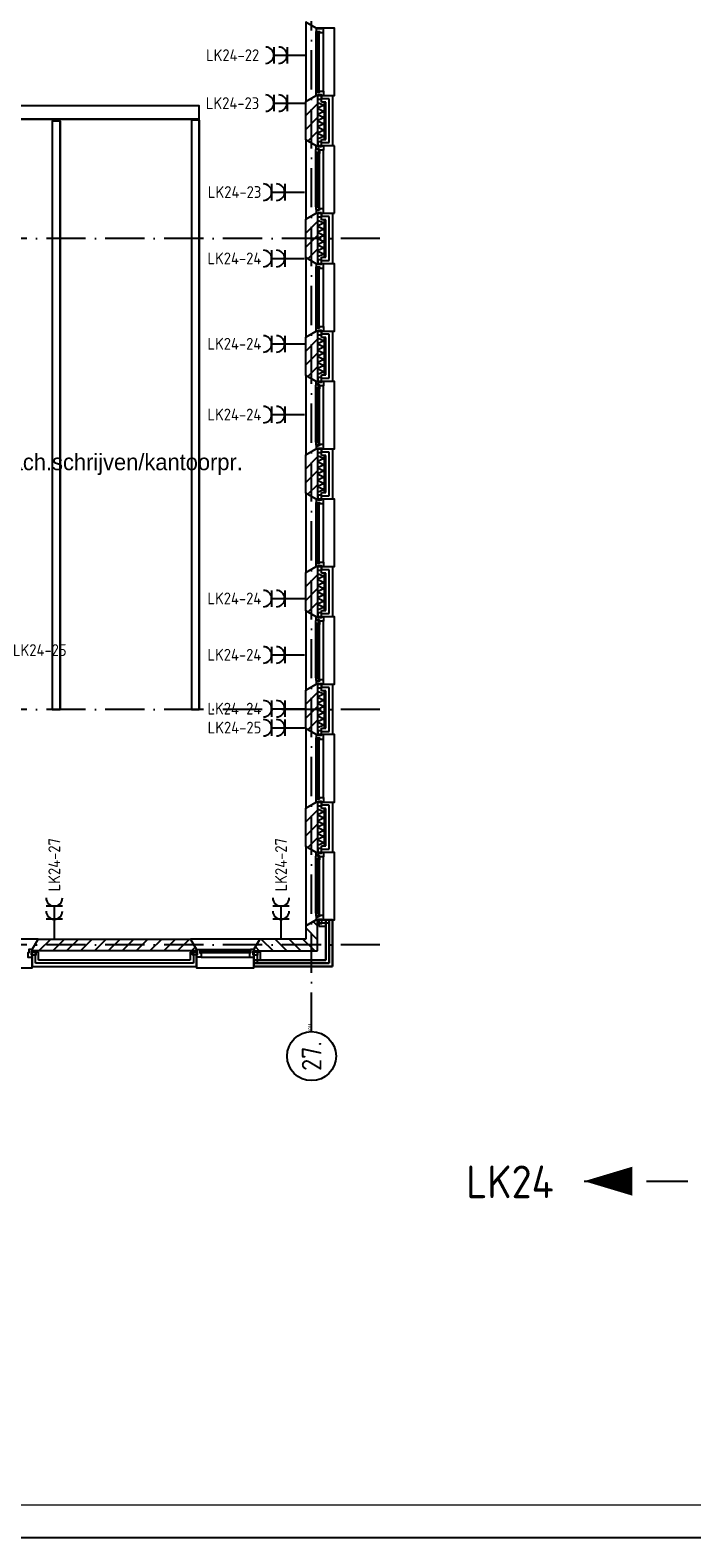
# Model space of a CAD drawing. Header units: millimetres. Extents: x -6587 to 112885, y 244 to 84344.
# Tile 5 of 57: x 29496 to 39612, y 244 to 23292. Entities that reach past the tile are written whole.
import ezdxf
from ezdxf.enums import TextEntityAlignment as Align

# ---------------------------------------------------------------- set-up
doc = ezdxf.new("R2010")
doc.units = ezdxf.units.MM
doc.header["$LTSCALE"] = 100
doc.linetypes.add('DASHDOT', pattern=[9, 6, -1.5, 0, -1.5])
doc.linetypes.add('HIDDEN', pattern=[9.525, 6.35, -3.175])
doc.layers.get('0').update_dxf_attribs({"color": 9, "linetype": 'CONTINUOUS'})
for name, color, linetype in [('AL$7----_STRAMIEN', 1, 'DASHDOT'), ('AL21----_BUITENWAND', 4, 'CONTINUOUS'), ('AL21K---_ISOLATIE', 1, 'CONTINUOUS'), ('AL28----_KONSTRUKTIE', 3, 'CONTINUOUS'), ('AL31----_BUITENKOZ', 7, 'CONTINUOUS'), ('ALL-----_REFLIJNEN', 8, 'CONTINUOUS'), ('ALN-----_BLOCKNAAM', 2, 'CONTINUOUS'), ('ALXA3---_VOLZWART', 14, 'CONTINUOUS'), ('ALXAB---_PREFABBETON', 1, 'CONTINUOUS'), ('BOUW', 8, 'CONTINUOUS'), ('EB62203-_ATTRIB', 2, 'CONTINUOUS'), ('EL62203-_KRACHT-WCD230', 3, 'CONTINUOUS'), ('KABELGOOT1', 8, 'CONTINUOUS'), ('LIJN025', 10, 'CONTINUOUS'), ('LIJN050', 90, 'CONTINUOUS'), ('LIJN070', 130, 'CONTINUOUS'), ('TEKST25', 10, 'CONTINUOUS'), ('TEKST35', 50, 'CONTINUOUS'), ('TEKST50', 90, 'CONTINUOUS')]:
    doc.layers.add(name, color=color, linetype=linetype)
doc.styles.add('1_8', font='iso', dxfattribs={"width": 0.7, "height": 1.8})
doc.styles.add('2_0', font='iso', dxfattribs={"height": 200})
doc.styles.add('BURO-025', font='BUROFONT.shx', dxfattribs={"height": 250})
doc.styles.add('ISO', font='ISO.SHX')
doc.styles.add('MAATVOERING', font='iso.shx')
doc.styles.add('NORATT', font='isocp.shx')
doc.styles.add('ROMAND', font='romand')
doc.styles.get("Standard").update_dxf_attribs({"font": 'iso.shx'})

# ---------------------------------------------------------------- blocks, each defined once
blk = doc.blocks.new('A0-G')
at = {"layer": 'LIJN025'}
blk.add_lwpolyline([(1189, 841), (1189, 0), (0, 0), (0, 841)], close=True, dxfattribs=at)
at = {"layer": 'LIJN050', "const_width": 0.2}
blk.add_lwpolyline([(1184, 836), (25, 836), (25, 5), (1184, 5)], close=True, dxfattribs=at)
at = {"layer": 'TEKST25', "style": 'ROMAND', "width": 2.899115}
blk.add_attdef('STATUS', text='', height=2.5, dxfattribs=at).set_placement((1143, 71.5), (1182, 71.5), align=Align.FIT)
at = {"layer": 'TEKST25', "style": 'ISO'}
for tag, p in [('E', (1144.25, 66)), ('NAAM-E', (1155.75, 66)), ('DATUM-E', (1174, 66)), ('D', (1144.25, 61)), ('NAAM-D', (1155.75, 61)), ('DATUM-D', (1174, 61)), ('C', (1144.25, 56)), ('NAAM-C', (1155.75, 56)), ('DATUM-C', (1174, 56)), ('B', (1144.25, 51)), ('NAAM-B', (1155.75, 51)), ('DATUM-B', (1174, 51)), ('A', (1144.25, 46)), ('NAAM-A', (1155.75, 46)), ('DATUM-A', (1174, 46))]:
    blk.add_attdef(tag, text='', height=2.5, dxfattribs=at).set_placement(p, align=Align.CENTER)
for tag, p in [('DATUM', (1021.75, 36.25)), ('SCHAAL', (1057, 36.25)), ('GETEKEND', (1087.25, 36.25)), ('GECONTOL.', (1122, 36.25)), ('FORMAAT', (1152.25, 28.25))]:
    blk.add_attdef(tag, p, '', height=2.5, dxfattribs=at)
at = {"layer": 'TEKST35', "style": 'ISO'}
for tag, p in [('PROJECT', (1023.5, 72.5)), ('PLAATS', (1023.5, 63.5)), ('INSTALLATIE-REGEL1', (1023.5, 52.5)), ('INSTALLATIE-REGEL2', (1023.5, 43.5))]:
    blk.add_attdef(tag, p, '', height=4, dxfattribs=at)
blk.add_attdef('PROJ.NR.', text='', height=4, dxfattribs=at).set_placement((1170, 23), align=Align.CENTER)
at = {"layer": 'TEKST50', "style": 'ISO'}
blk.add_attdef('FILE-NAAM', text='', height=5, dxfattribs=at).set_placement((1162.5, 7.5), align=Align.CENTER)
blk = doc.blocks.new('ES3W2A')
for p, q in [((1.25, 2), (-1.25, 2)), ((1.25, 0), (-1.25, 0)), ((0, 2), (0, -3))]:
    blk.add_line(p, q)
for centre in [(0, 3.25), (0, 1.25)]:
    blk.add_arc(centre, 1.25, 180, 0)
at = {"color": 0, "style": 'NORATT'}
for tag, flags, p in [('VERMOGEN', 9, (-2.5, 5)), ('GROEP', 8, (0, 5)), ('SCHAK', 8, (2.5, 5)), ('TAL', 8, (2.5, 5)), ('GELIJK', 9, (5, 5)), ('KAST', 9, (7, 5))]:
    blk.add_attdef(tag, text='', height=1.8, rotation=90, dxfattribs=dict(at, flags=flags)).set_placement(p, align=Align.MIDDLE_CENTER)
at = {"color": 0, "style": 'NORATT', "flags": 8}
blk.add_attdef('DOEL', text='', height=1.8, rotation=90, dxfattribs=at).set_placement((-2.5, 5), align=Align.MIDDLE_LEFT)
at = {"color": 0, "style": 'NORATT', "flags": 9}
blk.add_attdef('M_CODE', text='', height=1.8, dxfattribs=at).set_placement((0, 0), align=Align.MIDDLE_CENTER)
blk = doc.blocks.new('1011')
at = {"layer": 'AL$7----_STRAMIEN', "color": 7, "linetype": 'Continuous'}
blk.add_circle((-750, 0), 750, dxfattribs=at)
at = {"layer": 'AL$7----_STRAMIEN', "color": 3, "linetype": 'Continuous'}
blk.add_attdef('STR-NAAM', text='', height=600, rotation=360, dxfattribs=at).set_placement((-750, 0), align=Align.MIDDLE)
at = {"layer": 'ALN-----_BLOCKNAAM', "linetype": 'Continuous'}
blk.add_text('1011', height=100, dxfattribs=at).set_placement((0, 0))
blk = doc.blocks.new('EH100000')
at = {"linetype": 'ByBlock'}
for p, q in [((1, 0.5), (0, 0.5)), ((1, 0.5, 1), (0, 0.5, 1)), ((0, -0.5, 1), (1, -0.5, 1)), ((1, -0.5), (0, -0.5))]:
    blk.add_line(p, q, dxfattribs=at)
at = {"linetype": 'ByBlock', "invisible_edges": 15}
for points in [[(1, -0.5), (0, -0.5), (0, 0.5), (1, 0.5)], [(0, 0.5), (1, 0.5), (1, 0.5, 1), (0, 0.5, 1)], [(0, -0.5, 1), (1, -0.5, 1), (1, -0.5), (0, -0.5)]]:
    blk.add_3dface(points, dxfattribs=at)
at = {"linetype": 'ByBlock', "style": '2_0', "flags": 8}
blk.add_attdef('FUNCTIE', text='', height=0.5, dxfattribs=at).set_placement((0.5, 0), align=Align.MIDDLE)
at = {"linetype": 'ByBlock', "flags": 9}
blk.add_attdef('SCHOT', text='', height=0.5, dxfattribs=at).set_placement((0.5, 0), align=Align.MIDDLE)
blk = doc.blocks.new('EH100005')
blk.add_lwpolyline([(-1, -0.5), (0, -0.5), (0, 0.5), (-1, 0.5)])
at = {"style": '2_0', "flags": 9}
blk.add_attdef('HULPSTUK', text='', height=0.5, dxfattribs=at).set_placement((0, 0), align=Align.MIDDLE)
blk = doc.blocks.new('A$Cb38f1ce1')
at = {"layer": 'AL$7----_STRAMIEN', "color": 1}
for p, q in [((31593, 13580), (12094, 13580)), ((31593, 6380), (12094, 6380)), ((31593, 2780), (12094, 2780))]:
    blk.add_line(p, q, dxfattribs=at)
blk.add_lwpolyline([(30548, 1456), (30548, 70088)], dxfattribs=at)
at = {"layer": 'AL21----_BUITENWAND', "color": 8}
for p, q in [((30699, 15665), (30699, 15765)), ((30699, 15765), (30868, 15765)), ((30868, 15765), (30868, 14995)), ((30768, 15665), (30699, 15665)), ((30768, 15095), (30768, 15665)), ((30699, 15095), (30768, 15095)), ((30699, 14995), (30699, 15095)), ((30868, 14995), (30699, 14995)), ((30699, 13865), (30699, 13965)), ((30699, 13965), (30868, 13965)), ((30768, 13865), (30699, 13865)), ((30768, 13295), (30768, 13865)), ((30868, 13965), (30868, 13195)), ((30699, 13295), (30768, 13295)), ((30699, 13195), (30699, 13295)), ((30868, 13195), (30699, 13195)), ((30699, 12065), (30699, 12165)), ((30699, 12165), (30868, 12165)), ((30768, 12065), (30699, 12065)), ((30768, 11495), (30768, 12065)), ((30868, 12165), (30868, 11395)), ((30699, 11495), (30768, 11495)), ((30699, 11395), (30699, 11495)), ((30868, 11395), (30699, 11395)), ((30699, 10265), (30699, 10365)), ((30699, 10365), (30868, 10365)), ((30768, 10265), (30699, 10265)), ((30768, 9695), (30768, 10265)), ((30868, 10365), (30868, 9595)), ((30699, 9695), (30768, 9695)), ((30699, 9595), (30699, 9695)), ((30868, 9595), (30699, 9595)), ((30699, 8465), (30699, 8565)), ((30699, 8565), (30868, 8565)), ((30868, 8565), (30868, 7795)), ((30768, 8465), (30699, 8465)), ((30768, 7895), (30768, 8465)), ((30699, 7895), (30768, 7895)), ((30699, 7795), (30699, 7895)), ((30868, 7795), (30699, 7795)), ((30699, 6665), (30699, 6765)), ((30699, 6765), (30868, 6765)), ((30868, 6765), (30868, 5995)), ((30768, 6665), (30699, 6665)), ((30768, 6095), (30768, 6665)), ((30699, 6095), (30768, 6095)), ((30699, 5995), (30699, 6095)), ((30868, 5995), (30699, 5995)), ((30699, 4865), (30699, 4965)), ((30699, 4965), (30868, 4965)), ((30768, 4865), (30699, 4865)), ((30768, 4295), (30768, 4865)), ((30868, 4965), (30868, 4195)), ((30699, 4295), (30768, 4295)), ((30699, 4195), (30699, 4295)), ((30868, 4195), (30699, 4195)), ((30868, 3165), (30658, 3165)), ((30658, 3165), (30658, 3065)), ((30658, 3065), (30768, 3065)), ((30768, 2550), (30768, 3165)), ((30768, 3165), (30868, 3165)), ((30868, 3165), (30768, 3165)), ((30768, 3165), (30768, 2550)), ((30768, 3065), (30768, 2550)), ((30868, 3165), (30868, 2450)), ((30868, 2450), (30868, 3165)), ((30868, 2450), (30868, 3165)), ((26375, 2670), (26275, 2670)), ((26275, 2670), (26275, 2450)), ((26375, 2550), (26375, 2670)), ((28690, 2550), (26375, 2550)), ((28690, 2670), (28690, 2550)), ((28790, 2670), (28690, 2670)), ((28790, 2450), (28790, 2670)), ((29665, 2670), (29665, 2450)), ((29765, 2670), (29665, 2670)), ((29665, 2450), (29665, 2550)), ((29665, 2550), (30768, 2550)), ((30768, 2550), (29665, 2550)), ((29665, 2550), (29665, 2450)), ((29765, 2550), (29765, 2670)), ((30768, 2550), (29765, 2550)), ((26275, 2450), (28790, 2450)), ((30868, 2450), (29665, 2450)), ((29665, 2450), (30868, 2450)), ((29665, 2450), (30868, 2450))]:
    blk.add_line(p, q, dxfattribs=at)
at = {"layer": 'AL21K---_ISOLATIE', "color": 8, "linetype": 'Continuous'}
for p, q in [((30638, 15665), (30638, 15095)), ((30638, 15661), (30738, 15617)), ((30738, 15617), (30638, 15570)), ((30638, 15570), (30738, 15522)), ((30738, 15522), (30638, 15475)), ((30638, 15475), (30738, 15427)), ((30738, 15665), (30738, 15095)), ((30738, 15427), (30638, 15380)), ((30638, 15380), (30738, 15332)), ((30738, 15332), (30638, 15285)), ((30638, 15285), (30738, 15237)), ((30738, 15237), (30638, 15190)), ((30638, 15190), (30738, 15142)), ((30738, 15142), (30638, 15099)), ((30638, 13865), (30638, 13295)), ((30638, 13861), (30738, 13817)), ((30738, 13865), (30738, 13295)), ((30738, 13817), (30638, 13770)), ((30638, 13770), (30738, 13722)), ((30738, 13722), (30638, 13675)), ((30638, 13675), (30738, 13627)), ((30738, 13627), (30638, 13580)), ((30638, 13580), (30738, 13532)), ((30738, 13532), (30638, 13485)), ((30638, 13485), (30738, 13437)), ((30738, 13437), (30638, 13390)), ((30638, 13390), (30738, 13342)), ((30738, 13342), (30638, 13299)), ((30638, 12065), (30638, 11495)), ((30638, 12061), (30738, 12017)), ((30738, 12017), (30638, 11970)), ((30738, 12065), (30738, 11495)), ((30638, 11970), (30738, 11922)), ((30738, 11922), (30638, 11875)), ((30638, 11875), (30738, 11827)), ((30738, 11827), (30638, 11780)), ((30638, 11780), (30738, 11732)), ((30738, 11732), (30638, 11685)), ((30638, 11685), (30738, 11637)), ((30738, 11637), (30638, 11590)), ((30638, 11590), (30738, 11542)), ((30738, 11542), (30638, 11499)), ((30638, 10265), (30638, 9695)), ((30638, 10261), (30738, 10217)), ((30738, 10217), (30638, 10170)), ((30638, 10170), (30738, 10122)), ((30738, 10265), (30738, 9695)), ((30738, 10122), (30638, 10075)), ((30638, 10075), (30738, 10027)), ((30738, 10027), (30638, 9980)), ((30638, 9980), (30738, 9932)), ((30738, 9932), (30638, 9885)), ((30638, 9885), (30738, 9837)), ((30738, 9837), (30638, 9790)), ((30638, 9790), (30738, 9742)), ((30738, 9742), (30638, 9699)), ((30638, 8465), (30638, 7895)), ((30638, 8461), (30738, 8417)), ((30738, 8417), (30638, 8370)), ((30638, 8370), (30738, 8322)), ((30738, 8322), (30638, 8275)), ((30738, 8465), (30738, 7895)), ((30638, 8275), (30738, 8227)), ((30738, 8227), (30638, 8180)), ((30638, 8180), (30738, 8132)), ((30738, 8132), (30638, 8085)), ((30638, 8085), (30738, 8037)), ((30738, 8037), (30638, 7990)), ((30638, 7990), (30738, 7942)), ((30738, 7942), (30638, 7899)), ((30638, 6665), (30638, 6095)), ((30638, 6661), (30738, 6617)), ((30738, 6617), (30638, 6570)), ((30638, 6570), (30738, 6522)), ((30738, 6522), (30638, 6475)), ((30638, 6475), (30738, 6427)), ((30738, 6665), (30738, 6095)), ((30738, 6427), (30638, 6380)), ((30638, 6380), (30738, 6332)), ((30738, 6332), (30638, 6285)), ((30638, 6285), (30738, 6237)), ((30738, 6237), (30638, 6190)), ((30638, 6190), (30738, 6142)), ((30738, 6142), (30638, 6099)), ((30638, 4865), (30638, 4295)), ((30638, 4861), (30738, 4817)), ((30738, 4865), (30738, 4295)), ((30738, 4817), (30638, 4770)), ((30638, 4770), (30738, 4722)), ((30738, 4722), (30638, 4675)), ((30638, 4675), (30738, 4627)), ((30738, 4627), (30638, 4580)), ((30638, 4580), (30738, 4532)), ((30738, 4532), (30638, 4485)), ((30638, 4485), (30738, 4437)), ((30738, 4437), (30638, 4390)), ((30638, 4390), (30738, 4342)), ((30738, 4342), (30638, 4299))]:
    blk.add_line(p, q, dxfattribs=at)
at = {"layer": 'AL28----_KONSTRUKTIE', "color": 8}
for p, q in [((30458, 15673), (30618, 15765)), ((30458, 15087), (30458, 15673)), ((30618, 15765), (30638, 15765)), ((30638, 15765), (30638, 14995)), ((30618, 14995), (30458, 15087)), ((30638, 14995), (30618, 14995)), ((30458, 13873), (30618, 13965)), ((30458, 13287), (30458, 13873)), ((30618, 13965), (30638, 13965)), ((30638, 13965), (30638, 13195)), ((30618, 13195), (30458, 13287)), ((30638, 13195), (30618, 13195)), ((30458, 12073), (30618, 12165)), ((30458, 11487), (30458, 12073)), ((30618, 12165), (30638, 12165)), ((30638, 12165), (30638, 11395)), ((30618, 11395), (30458, 11487)), ((30638, 11395), (30618, 11395)), ((30458, 10273), (30618, 10365)), ((30458, 9687), (30458, 10273)), ((30618, 10365), (30638, 10365)), ((30638, 10365), (30638, 9595)), ((30618, 9595), (30458, 9687)), ((30638, 9595), (30618, 9595)), ((30458, 8473), (30618, 8565)), ((30618, 8565), (30638, 8565)), ((30638, 8565), (30638, 7795)), ((30458, 7887), (30458, 8473)), ((30618, 7795), (30458, 7887)), ((30638, 7795), (30618, 7795)), ((30458, 6673), (30618, 6765)), ((30618, 6765), (30638, 6765)), ((30638, 6765), (30638, 5995)), ((30458, 6087), (30458, 6673)), ((30618, 5995), (30458, 6087)), ((30638, 5995), (30618, 5995)), ((30458, 4873), (30618, 4965)), ((30458, 4287), (30458, 4873)), ((30618, 4965), (30638, 4965)), ((30638, 4965), (30638, 4195)), ((30618, 4195), (30458, 4287)), ((30638, 4195), (30618, 4195)), ((26275, 2710), (26367, 2870)), ((26367, 2870), (28697, 2870)), ((28697, 2870), (28790, 2710)), ((26275, 2690), (26275, 2710)), ((28790, 2690), (26275, 2690)), ((28790, 2710), (28790, 2690))]:
    blk.add_line(p, q, dxfattribs=at)
at = {"layer": 'AL28----_KONSTRUKTIE', "color": 8, "linetype": 'Continuous'}
for p, q in [((30618, 3165), (30458, 3073)), ((30458, 3073), (30458, 2870)), ((30638, 3165), (30618, 3165)), ((30638, 2690), (30638, 3165)), ((29757, 2870), (29665, 2710)), ((30458, 2870), (29757, 2870)), ((29665, 2710), (29665, 2690)), ((29665, 2690), (30638, 2690))]:
    blk.add_line(p, q, dxfattribs=at)
at = {"layer": 'AL31----_BUITENKOZ', "color": 8}
for p, q in [((30618, 14995), (30458, 15087)), ((30458, 15087), (30458, 13873)), ((30898, 14995), (30618, 14995)), ((30618, 14995), (30643, 14995)), ((30618, 14951), (30618, 14995)), ((30699, 15056), (30643, 15056)), ((30643, 15056), (30643, 14985)), ((30643, 14995), (30643, 14985)), ((30643, 14985), (30699, 14985)), ((30643, 14985), (30699, 14985)), ((30699, 14985), (30699, 15056)), ((30699, 14985), (30699, 14995)), ((30699, 14995), (30732, 14995)), ((30732, 14995), (30732, 14928)), ((30898, 13965), (30898, 14995)), ((30615, 14938), (30619, 14941)), ((30615, 14896), (30615, 14938)), ((30615, 14064), (30615, 14896)), ((30656, 14896), (30615, 14896)), ((30617, 14896), (30631, 14896)), ((30617, 14879), (30617, 14896)), ((30631, 14879), (30617, 14879)), ((30654, 14951), (30618, 14951)), ((30619, 14941), (30619, 14948)), ((30619, 14948), (30649, 14948)), ((30631, 14896), (30631, 14879)), ((30649, 14948), (30649, 14925)), ((30649, 14925), (30654, 14925)), ((30654, 14945), (30654, 14951)), ((30669, 14945), (30654, 14945)), ((30654, 14925), (30654, 14933)), ((30654, 14933), (30669, 14933)), ((30656, 14879), (30656, 14896)), ((30669, 14881), (30656, 14879)), ((30669, 14928), (30669, 14945)), ((30669, 14933), (30669, 14928)), ((30669, 14928), (30669, 14881)), ((30732, 14928), (30669, 14928)), ((30669, 14079), (30669, 14881)), ((30732, 14032), (30732, 14928)), ((30656, 14064), (30615, 14064)), ((30615, 14064), (30615, 14022)), ((30631, 14081), (30617, 14081)), ((30617, 14081), (30617, 14064)), ((30617, 14064), (30631, 14064)), ((30631, 14064), (30631, 14081)), ((30669, 14079), (30656, 14081)), ((30656, 14081), (30656, 14064)), ((30669, 14032), (30669, 14079)), ((30458, 13873), (30618, 13965)), ((30615, 14022), (30619, 14019)), ((30654, 14009), (30618, 14009)), ((30618, 14009), (30618, 13965)), ((30618, 13965), (30898, 13965)), ((30618, 13965), (30643, 13965)), ((30619, 14019), (30619, 14012)), ((30619, 14012), (30649, 14012)), ((30643, 13965), (30643, 13975)), ((30643, 13975), (30699, 13975)), ((30643, 13975), (30699, 13975)), ((30643, 13904), (30643, 13975)), ((30699, 13904), (30643, 13904)), ((30649, 14012), (30649, 14035)), ((30649, 14035), (30654, 14035)), ((30654, 14035), (30654, 14027)), ((30654, 14027), (30669, 14027)), ((30669, 14015), (30654, 14015)), ((30654, 14015), (30654, 14009)), ((30669, 14027), (30669, 14032)), ((30732, 14032), (30669, 14032)), ((30669, 14032), (30669, 14015)), ((30699, 13975), (30699, 13965)), ((30699, 13975), (30699, 13904)), ((30699, 13965), (30732, 13965)), ((30732, 13965), (30732, 14032))]:
    blk.add_line(p, q, dxfattribs=at)
at = {"layer": 'AL31----_BUITENKOZ', "color": 8, "linetype": 'Continuous'}
for p, q in [((30654, 14894), (30633, 14894)), ((30633, 14894), (30633, 14066)), ((30654, 14066), (30654, 14894)), ((30633, 14066), (30654, 14066))]:
    blk.add_line(p, q, dxfattribs=at)
at = {"layer": 'AL31----_BUITENKOZ', "color": 8}
for points in [[(30618, 16795), (30458, 16887), (30458, 15673), (30618, 15765), (30898, 15765), (30898, 16795)], [(30643, 15775), (30699, 15775), (30699, 15704), (30643, 15704)], [(30618, 13195), (30458, 13287), (30458, 12073), (30618, 12165), (30898, 12165), (30898, 13195)], [(30643, 13185), (30699, 13185), (30699, 13256), (30643, 13256)], [(30643, 12175), (30699, 12175), (30699, 12104), (30643, 12104)], [(30618, 11395), (30458, 11487), (30458, 10273), (30618, 10365), (30898, 10365), (30898, 11395)], [(30615, 11338), (30619, 11341), (30619, 11348), (30649, 11348), (30649, 11325), (30654, 11325), (30654, 11333), (30669, 11333), (30669, 11328), (30669, 11281), (30656, 11279), (30656, 11296), (30615, 11296)], [(30617, 11296), (30631, 11296), (30631, 11279), (30617, 11279)], [(30618, 11395), (30643, 11395), (30643, 11385), (30699, 11385), (30699, 11395), (30732, 11395), (30732, 11328), (30669, 11328), (30669, 11345), (30654, 11345), (30654, 11351), (30618, 11351)], [(30643, 11385), (30699, 11385), (30699, 11456), (30643, 11456)], [(30615, 10422), (30619, 10419), (30619, 10412), (30649, 10412), (30649, 10435), (30654, 10435), (30654, 10427), (30669, 10427), (30669, 10432), (30669, 10479), (30656, 10481), (30656, 10464), (30615, 10464)], [(30617, 10464), (30631, 10464), (30631, 10481), (30617, 10481)], [(30618, 10365), (30643, 10365), (30643, 10375), (30699, 10375), (30699, 10365), (30732, 10365), (30732, 10432), (30669, 10432), (30669, 10415), (30654, 10415), (30654, 10409), (30618, 10409)], [(30643, 10375), (30699, 10375), (30699, 10304), (30643, 10304)], [(30618, 9595), (30458, 9687), (30458, 8473), (30618, 8565), (30898, 8565), (30898, 9595)], [(30643, 9585), (30699, 9585), (30699, 9656), (30643, 9656)], [(30643, 8575), (30699, 8575), (30699, 8504), (30643, 8504)], [(30618, 7795), (30458, 7887), (30458, 6673), (30618, 6765), (30898, 6765), (30898, 7795)], [(30643, 7785), (30699, 7785), (30699, 7856), (30643, 7856)], [(30615, 7738), (30619, 7741), (30619, 7748), (30649, 7748), (30649, 7725), (30654, 7725), (30654, 7733), (30669, 7733), (30669, 7728), (30669, 7681), (30656, 7679), (30656, 7696), (30615, 7696)], [(30617, 7696), (30631, 7696), (30631, 7679), (30617, 7679)], [(30618, 7795), (30643, 7795), (30643, 7785), (30699, 7785), (30699, 7795), (30732, 7795), (30732, 7728), (30669, 7728), (30669, 7745), (30654, 7745), (30654, 7751), (30618, 7751)], [(30615, 6822), (30619, 6819), (30619, 6812), (30649, 6812), (30649, 6835), (30654, 6835), (30654, 6827), (30669, 6827), (30669, 6832), (30669, 6879), (30656, 6881), (30656, 6864), (30615, 6864)], [(30617, 6864), (30631, 6864), (30631, 6881), (30617, 6881)], [(30618, 6765), (30643, 6765), (30643, 6775), (30699, 6775), (30699, 6765), (30732, 6765), (30732, 6832), (30669, 6832), (30669, 6815), (30654, 6815), (30654, 6809), (30618, 6809)], [(30643, 6775), (30699, 6775), (30699, 6704), (30643, 6704)], [(30618, 5995), (30458, 6087), (30458, 4873), (30618, 4965), (30898, 4965), (30898, 5995)], [(30643, 5985), (30699, 5985), (30699, 6056), (30643, 6056)], [(30643, 4975), (30699, 4975), (30699, 4904), (30643, 4904)], [(30618, 4195), (30458, 4287), (30458, 3073), (30618, 3165), (30898, 3165), (30898, 4195)], [(30618, 4195), (30643, 4195), (30643, 4185), (30699, 4185), (30699, 4195), (30732, 4195), (30732, 4128), (30669, 4128), (30669, 4145), (30654, 4145), (30654, 4151), (30618, 4151)], [(30643, 4185), (30699, 4185), (30699, 4256), (30643, 4256)], [(30615, 4138), (30619, 4141), (30619, 4148), (30649, 4148), (30649, 4125), (30654, 4125), (30654, 4133), (30669, 4133), (30669, 4128), (30669, 4081), (30656, 4079), (30656, 4096), (30615, 4096)], [(30617, 4096), (30631, 4096), (30631, 4079), (30617, 4079)], [(30615, 3222), (30619, 3219), (30619, 3212), (30649, 3212), (30649, 3235), (30654, 3235), (30654, 3227), (30669, 3227), (30669, 3232), (30669, 3279), (30656, 3281), (30656, 3264), (30615, 3264)], [(30617, 3264), (30631, 3264), (30631, 3281), (30617, 3281)], [(30618, 3165), (30643, 3165), (30643, 3175), (30699, 3175), (30699, 3165), (30732, 3165), (30732, 3232), (30669, 3232), (30669, 3215), (30654, 3215), (30654, 3209), (30618, 3209)], [(30643, 3175), (30699, 3175), (30699, 3104), (30643, 3104)], [(26275, 2710), (26367, 2870), (25307, 2870), (25400, 2710), (25400, 2430), (26275, 2430)], [(29665, 2710), (29757, 2870), (28697, 2870), (28790, 2710), (28790, 2430), (29665, 2430)], [(26265, 2685), (26265, 2629), (26336, 2629), (26336, 2685)], [(28800, 2685), (28800, 2629), (28729, 2629), (28729, 2685)], [(29655, 2685), (29655, 2629), (29726, 2629), (29726, 2685)]]:
    blk.add_lwpolyline(points, close=True, dxfattribs=at)
at = {"layer": 'AL31----_BUITENKOZ', "color": 8, "linetype": 'Continuous'}
for points in [[(30618, 16745), (30618, 16745), (30669, 16745), (30669, 16728), (30732, 16728), (30732, 16728), (30732, 16728), (30732, 16728), (30732, 16728), (30732, 16795), (30699, 16795), (30699, 16785), (30643, 16785), (30643, 16795), (30643, 16795), (30618, 16795)], [(30644, 15820), (30665, 15820), (30665, 16740), (30644, 16740)], [(30618, 15815), (30618, 15815), (30669, 15815), (30669, 15832), (30732, 15832), (30732, 15832), (30732, 15832), (30732, 15832), (30732, 15832), (30732, 15765), (30699, 15765), (30699, 15775), (30643, 15775), (30643, 15765), (30643, 15765), (30618, 15765)], [(30618, 13145), (30618, 13145), (30669, 13145), (30669, 13128), (30732, 13128), (30732, 13128), (30732, 13128), (30732, 13128), (30732, 13128), (30732, 13195), (30699, 13195), (30699, 13185), (30643, 13185), (30643, 13195), (30643, 13195), (30618, 13195)], [(30644, 12220), (30665, 12220), (30665, 13140), (30644, 13140)], [(30618, 12215), (30618, 12215), (30669, 12215), (30669, 12232), (30732, 12232), (30732, 12232), (30732, 12232), (30732, 12232), (30732, 12232), (30732, 12165), (30699, 12165), (30699, 12175), (30643, 12175), (30643, 12165), (30643, 12165), (30618, 12165)], [(30633, 10466), (30654, 10466), (30654, 11294), (30633, 11294)], [(30618, 9545), (30618, 9545), (30669, 9545), (30669, 9528), (30732, 9528), (30732, 9528), (30732, 9528), (30732, 9528), (30732, 9528), (30732, 9595), (30699, 9595), (30699, 9585), (30643, 9585), (30643, 9595), (30643, 9595), (30618, 9595)], [(30644, 8620), (30665, 8620), (30665, 9540), (30644, 9540)], [(30618, 8615), (30618, 8615), (30669, 8615), (30669, 8632), (30732, 8632), (30732, 8632), (30732, 8632), (30732, 8632), (30732, 8632), (30732, 8565), (30699, 8565), (30699, 8575), (30643, 8575), (30643, 8565), (30643, 8565), (30618, 8565)], [(30633, 6866), (30654, 6866), (30654, 7694), (30633, 7694)], [(30618, 5945), (30618, 5945), (30669, 5945), (30669, 5928), (30732, 5928), (30732, 5928), (30732, 5928), (30732, 5928), (30732, 5928), (30732, 5995), (30699, 5995), (30699, 5985), (30643, 5985), (30643, 5995), (30643, 5995), (30618, 5995)], [(30644, 5020), (30665, 5020), (30665, 5940), (30644, 5940)], [(30618, 5015), (30618, 5015), (30669, 5015), (30669, 5032), (30732, 5032), (30732, 5032), (30732, 5032), (30732, 5032), (30732, 5032), (30732, 4965), (30699, 4965), (30699, 4975), (30643, 4975), (30643, 4965), (30643, 4965), (30618, 4965)], [(30633, 3266), (30654, 3266), (30654, 4094), (30633, 4094)], [(26225, 2710), (26225, 2710), (26225, 2659), (26208, 2659), (26208, 2596), (26208, 2596), (26208, 2596), (26208, 2596), (26208, 2596), (26275, 2596), (26275, 2629), (26265, 2629), (26265, 2685), (26275, 2685), (26275, 2685), (26275, 2710)], [(28840, 2710), (28840, 2710), (28840, 2659), (28857, 2659), (28857, 2596), (28857, 2596), (28857, 2596), (28857, 2596), (28857, 2596), (28790, 2596), (28790, 2629), (28800, 2629), (28800, 2685), (28790, 2685), (28790, 2685), (28790, 2710)], [(28845, 2684), (28845, 2663), (29610, 2663), (29610, 2684)], [(29615, 2710), (29615, 2710), (29615, 2659), (29598, 2659), (29598, 2596), (29598, 2596), (29598, 2596), (29598, 2596), (29598, 2596), (29665, 2596), (29665, 2629), (29655, 2629), (29655, 2685), (29665, 2685), (29665, 2685), (29665, 2710)]]:
    blk.add_lwpolyline(points, close=True, dxfattribs=at)
at = {"layer": 'AL31----_BUITENKOZ', "color": 8}
for points in [[(30618, 15815), (30618, 16745)], [(30732, 15832), (30732, 16728)], [(30618, 12215), (30618, 13145)], [(30732, 12232), (30732, 13128)], [(30615, 10464), (30615, 11296)], [(30732, 10432), (30732, 11328)], [(30669, 10479), (30669, 11281)], [(30618, 8615), (30618, 9545)], [(30732, 8632), (30732, 9528)], [(30615, 6864), (30615, 7696)], [(30669, 6879), (30669, 7681)], [(30732, 6832), (30732, 7728)], [(30618, 5015), (30618, 5945)], [(30732, 5032), (30732, 5928)], [(30615, 3264), (30615, 4096)], [(30669, 3279), (30669, 4081)], [(30732, 3232), (30732, 4128)], [(28840, 2710), (29615, 2710)], [(28857, 2596), (29598, 2596)]]:
    blk.add_lwpolyline(points, dxfattribs=at)
at = {"layer": 'ALL-----_REFLIJNEN', "color": 8, "linetype": 'Continuous'}
for p, q in [((30818, 15715), (30699, 15715)), ((30818, 15045), (30818, 15715)), ((30699, 15045), (30818, 15045)), ((30818, 13915), (30699, 13915)), ((30818, 13245), (30818, 13915)), ((30699, 13245), (30818, 13245)), ((30818, 12115), (30699, 12115)), ((30818, 11445), (30818, 12115)), ((30699, 11445), (30818, 11445)), ((30818, 10315), (30699, 10315)), ((30818, 9645), (30818, 10315)), ((30699, 9645), (30818, 9645)), ((30818, 8515), (30699, 8515)), ((30818, 7845), (30818, 8515)), ((30699, 7845), (30818, 7845)), ((30818, 6715), (30699, 6715)), ((30818, 6045), (30818, 6715)), ((30699, 6045), (30818, 6045)), ((30818, 4915), (30699, 4915)), ((30818, 4245), (30818, 4915)), ((30699, 4245), (30818, 4245)), ((30818, 3115), (30658, 3115)), ((30818, 3165), (30818, 2500)), ((30818, 2500), (30818, 3165)), ((30818, 2500), (30818, 3115)), ((26325, 2500), (26325, 2670)), ((28740, 2670), (28740, 2500)), ((29715, 2670), (29715, 2500)), ((28740, 2500), (26325, 2500)), ((30818, 2500), (29665, 2500)), ((29665, 2500), (30818, 2500)), ((29715, 2500), (30818, 2500))]:
    blk.add_line(p, q, dxfattribs=at)
at = {"layer": 'ALXA3---_VOLZWART', "color": 8}
for p, q in [((30818, 15715), (30699, 15715)), ((30818, 15045), (30818, 15715)), ((30699, 15045), (30818, 15045)), ((30818, 13915), (30699, 13915)), ((30818, 13245), (30818, 13915)), ((30699, 13245), (30818, 13245)), ((30818, 12115), (30699, 12115)), ((30818, 11445), (30818, 12115)), ((30699, 11445), (30818, 11445)), ((30818, 10315), (30699, 10315)), ((30818, 9645), (30818, 10315)), ((30699, 9645), (30818, 9645)), ((30818, 8515), (30699, 8515)), ((30818, 7845), (30818, 8515)), ((30699, 7845), (30818, 7845)), ((30818, 6715), (30699, 6715)), ((30818, 6045), (30818, 6715)), ((30699, 6045), (30818, 6045)), ((30818, 4915), (30699, 4915)), ((30818, 4245), (30818, 4915)), ((30699, 4245), (30818, 4245)), ((30818, 3115), (30658, 3115)), ((30818, 3165), (30818, 2500)), ((30818, 2500), (30818, 3165)), ((30818, 2500), (30818, 3115)), ((26325, 2500), (26325, 2670)), ((28740, 2670), (28740, 2500)), ((29715, 2670), (29715, 2500)), ((28740, 2500), (26325, 2500)), ((30818, 2500), (29665, 2500)), ((29665, 2500), (30818, 2500)), ((29715, 2500), (30818, 2500))]:
    blk.add_line(p, q, dxfattribs=at)
at = {"layer": 'ALXAB---_PREFABBETON', "color": 8}
for p, q in [((30638, 15640), (30458, 15460)), ((30638, 15428), (30458, 15248)), ((30638, 15216), (30490, 15069)), ((30638, 15004), (30629, 14995)), ((30638, 13840), (30458, 13660)), ((30638, 13628), (30458, 13448)), ((30638, 13416), (30490, 13269)), ((30638, 13204), (30629, 13195)), ((30638, 12040), (30458, 11860)), ((30638, 11828), (30458, 11648)), ((30638, 11616), (30490, 11469)), ((30638, 11404), (30629, 11395)), ((30638, 10240), (30458, 10060)), ((30638, 10028), (30458, 9848)), ((30638, 9816), (30490, 9669)), ((30638, 9604), (30629, 9595)), ((30638, 8440), (30458, 8260)), ((30638, 8228), (30458, 8048)), ((30638, 8016), (30490, 7869)), ((30638, 7804), (30629, 7795)), ((30638, 6640), (30458, 6460)), ((30638, 6428), (30458, 6248)), ((30638, 6216), (30490, 6069)), ((30638, 6004), (30629, 5995)), ((30638, 4840), (30458, 4660)), ((30638, 4628), (30458, 4448)), ((30638, 4416), (30490, 4269)), ((30638, 4204), (30629, 4195)), ((30458, 3040), (30638, 2860)), ((30572, 3138), (30638, 3072)), ((26559, 2870), (26379, 2690)), ((26771, 2870), (26591, 2690)), ((26983, 2870), (26803, 2690)), ((27195, 2870), (27015, 2690)), ((27407, 2870), (27227, 2690)), ((27620, 2870), (27440, 2690)), ((27832, 2870), (27652, 2690)), ((28044, 2870), (27864, 2690)), ((28256, 2870), (28076, 2690)), ((28468, 2870), (28288, 2690)), ((28680, 2870), (28500, 2690)), ((29779, 2870), (29959, 2690)), ((29991, 2870), (30171, 2690)), ((30203, 2870), (30383, 2690)), ((30416, 2870), (30596, 2690)), ((28769, 2746), (28712, 2690)), ((29688, 2750), (29747, 2690))]:
    blk.add_line(p, q, dxfattribs=at)
at = {"layer": 'AL$7----_STRAMIEN', "xscale": 0.5, "yscale": 0.5, "zscale": 0.5, "rotation": 90}
blk.add_blockref('1011', (30548, 1456), dxfattribs=at).add_auto_attribs({'STR-NAAM': '27.'})
at = {"layer": 'KABELGOOT1', "yscale": 200, "zscale": 60}
for name, p, xscale in [('EH100000', (22313, 15506, 3650), 6517.000000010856), ('EH100005', (28830, 15506, 3650), 60)]:
    blk.add_blockref(name, p, dxfattribs=dict(at, xscale=xscale))
at = {"layer": 'KABELGOOT1', "yscale": 119.9999999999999, "zscale": 60}
for name, p, xscale, rotation in [('EH100000', (26643, 6380, 3650), 8995, 90), ('EH100005', (26643, 15375, 3650), 60, 90), ('EH100000', (28771, 6392, 3650), 8996.000000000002, 90), ('EH100005', (28771, 15388, 3650), 60, 90), ('EH100005', (26643, 6380, 3650), 60, 270), ('EH100005', (28771, 6380, 3650), 60, 270)]:
    blk.add_blockref(name, p, dxfattribs=dict(at, xscale=xscale, rotation=rotation))
at = {"layer": 'BOUW', "style": 'BURO-025'}
blk.add_text('lok. mach.schrijven/kantoorpr.', height=250, dxfattribs=at).set_placement((25056, 10038))

msp = doc.modelspace()

# ---------------------------------------------------------------- linework, layer by layer
at = {"layer": 'LIJN050'}
msp.add_lwpolyline([(37965, 5696, 0, 442, 0), (38701, 5696, 442, 442, 0)], format="xyseb", dxfattribs=at)
at = {"layer": 'LIJN070', "linetype": 'HIDDEN'}
msp.add_line((37965, 5696), (41617, 5696), dxfattribs=at)

# ---------------------------------------------------------------- block references
at = {"xscale": 100, "yscale": 100, "zscale": 100}
msp.add_blockref('A0-G', (-6587, 244), dxfattribs=at)
at = {"layer": 'EL62203-_KRACHT-WCD230'}
ref = msp.add_blockref('ES3W2A', (33423, 22909, 1050), dxfattribs=dict(at, xscale=100, yscale=100, zscale=100, rotation=90.00000000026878))
ref.add_attrib('GROEP', 'LK24-22', dxfattribs={"layer": 'EB62203-_ATTRIB', "color": 1, "height": 180, "style": '1_8', "flags": 8}).set_placement((32998, 22909, 1050), align=Align.MIDDLE_RIGHT)
ref = msp.add_blockref('ES3W2A', (33423, 22176, 1050), dxfattribs=dict(at, xscale=100, yscale=100, zscale=100, rotation=90.00000000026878))
ref.add_attrib('GROEP', 'LK24-23', dxfattribs={"layer": 'EB62203-_ATTRIB', "color": 1, "height": 180, "style": '1_8', "flags": 8}).set_placement((32998, 22176, 1050), align=Align.MIDDLE_RIGHT)
ref = msp.add_blockref('ES3W2A', (33388, 20815), dxfattribs=dict(at, xscale=100, yscale=100, zscale=100, rotation=90.00000000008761))
ref.add_attrib('GROEP', 'LK24-23', dxfattribs={"layer": 'EB62203-_ATTRIB', "color": 1, "height": 180, "style": '1_8', "flags": 8}).set_placement((33030, 20817), align=Align.MIDDLE_RIGHT)
ref = msp.add_blockref('ES3W2A', (33388, 19801), dxfattribs=dict(at, xscale=100, yscale=100, zscale=100, rotation=90.00000000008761))
ref.add_attrib('GROEP', 'LK24-24', dxfattribs={"layer": 'EB62203-_ATTRIB', "color": 1, "height": 180, "style": '1_8', "flags": 8}).set_placement((33030, 19803), align=Align.MIDDLE_RIGHT)
ref = msp.add_blockref('ES3W2A', (33388, 18496), dxfattribs=dict(at, xscale=100, yscale=100, zscale=100, rotation=90.00000000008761))
ref.add_attrib('GROEP', 'LK24-24', dxfattribs={"layer": 'EB62203-_ATTRIB', "color": 1, "height": 180, "style": '1_8', "flags": 8}).set_placement((33030, 18498), align=Align.MIDDLE_RIGHT)
ref = msp.add_blockref('ES3W2A', (33388, 17414), dxfattribs=dict(at, xscale=100, yscale=100, zscale=100, rotation=90.00000000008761))
ref.add_attrib('GROEP', 'LK24-24', dxfattribs={"layer": 'EB62203-_ATTRIB', "color": 1, "height": 180, "style": '1_8', "flags": 8}).set_placement((33030, 17416), align=Align.MIDDLE_RIGHT)
ref = msp.add_blockref('ES3W2A', (33388, 14603), dxfattribs=dict(at, xscale=100, yscale=100, zscale=100, rotation=90.00000000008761))
ref.add_attrib('GROEP', 'LK24-24', dxfattribs={"layer": 'EB62203-_ATTRIB', "color": 1, "height": 180, "style": '1_8', "flags": 8}).set_placement((33030, 14605), align=Align.MIDDLE_RIGHT)
ref = msp.add_blockref('ES3W2A', (28808, 13815, 1050), dxfattribs=dict(at, xscale=100, yscale=100, zscale=100, rotation=270.0000000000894))
ref.add_attrib('GROEP', 'LK24-25', dxfattribs={"layer": 'EB62203-_ATTRIB', "color": 1, "height": 180, "style": '1_8', "flags": 8}).set_placement((29233, 13815, 1050), align=Align.MIDDLE_LEFT)
ref = msp.add_blockref('ES3W2A', (33388, 13742), dxfattribs=dict(at, xscale=100, yscale=100, zscale=100, rotation=90.00000000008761))
ref.add_attrib('GROEP', 'LK24-24', dxfattribs={"layer": 'EB62203-_ATTRIB', "color": 1, "height": 180, "style": '1_8', "flags": 8}).set_placement((33030, 13744), align=Align.MIDDLE_RIGHT)
ref = msp.add_blockref('ES3W2A', (33388, 12918), dxfattribs=dict(at, xscale=100, yscale=100, zscale=100, rotation=90.00000000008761))
ref.add_attrib('GROEP', 'LK24-24', dxfattribs={"layer": 'EB62203-_ATTRIB', "color": 1, "height": 180, "style": '1_8', "flags": 8}).set_placement((33030, 12920), align=Align.MIDDLE_RIGHT)
ref = msp.add_blockref('ES3W2A', (33388, 12628), dxfattribs=dict(at, xscale=100, yscale=100, zscale=100, rotation=90.00000000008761))
ref.add_attrib('GROEP', 'LK24-25', dxfattribs={"layer": 'EB62203-_ATTRIB', "color": 1, "height": 180, "style": '1_8', "flags": 8}).set_placement((33030, 12630), align=Align.MIDDLE_RIGHT)
ref = msp.add_blockref('ES3W2A', (29865, 9701), dxfattribs=dict(at, xscale=100, yscale=100, zscale=100))
ref.add_attrib('GROEP', 'LK24-27', dxfattribs={"layer": 'EB62203-_ATTRIB', "color": 1, "height": 180, "rotation": 90, "style": '1_8', "flags": 8}).set_placement((29865, 10126), align=Align.MIDDLE_LEFT)
ref = msp.add_blockref('ES3W2A', (33331, 9701), dxfattribs=dict(at, xscale=100, yscale=100, zscale=100))
ref.add_attrib('GROEP', 'LK24-27', dxfattribs={"layer": 'EB62203-_ATTRIB', "color": 1, "height": 180, "rotation": 90, "style": '1_8', "flags": 8}).set_placement((33331, 10126), align=Align.MIDDLE_LEFT)
at = {"layer": 'LIJN025'}
msp.add_blockref('A$Cb38f1ce1', (3251, 6527), dxfattribs=at)

# ---------------------------------------------------------------- texts
at = {"layer": 'TEKST50', "style": 'MAATVOERING'}
msp.add_text('LK24', height=500, dxfattribs=at).set_placement((36162, 5436))

doc.saveas('drawing.dxf')
